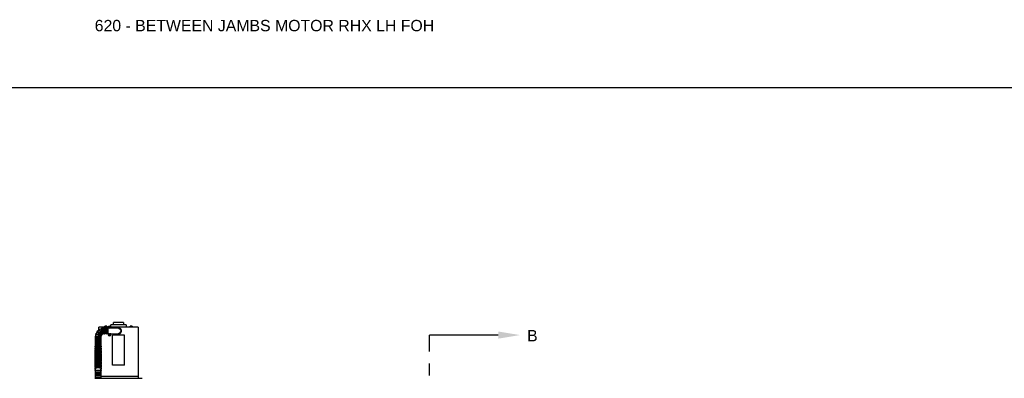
# Model space of a CAD drawing. Header units: inches. Extents: x 169.6 to 213.7, y 195.1 to 266.5.
# Tile 11 of 53: x 176.2 to 184.3, y 205.4 to 208.4. Entities that reach past the tile are written whole.
import ezdxf
from ezdxf import colors
from ezdxf.entities.mleader import LeaderData, LeaderLine
from ezdxf.math import Vec2, Vec3

# ---------------------------------------------------------------- set-up
doc = ezdxf.new("R2010")
doc.units = ezdxf.units.IN
doc.header["$LTSCALE"] = 0.25
doc.header["$MEASUREMENT"] = 0
doc.linetypes.add('CENTER', pattern=[2, 1.25, -0.25, 0.25, -0.25])
for name, color, linetype in [('ANNOTATIONS', 1, 'Continuous'), ('RHX LH F.O.H.', 7, 'Continuous'), ('SECTION CUTS', 6, 'CENTER')]:
    doc.layers.add(name, color=color, linetype=linetype)
doc.styles.add('ARIAL', font='arial.ttf', dxfattribs={"height": 0.09375})
doc.styles.get("Standard").update_dxf_attribs({"font": 'romans.shx'})

msp = doc.modelspace()

# ---------------------------------------------------------------- linework, layer by layer
at = {"layer": 'defpoints'}
msp.add_lwpolyline([(189.05875, 195.07023), (169.58887, 195.07023), (169.58887, 207.80534), (189.05875, 207.80534)], close=True, dxfattribs=at)
at = {"layer": 'RHX LH F.O.H.', "linetype": 'Continuous'}
for p, q in [((176.88154, 205.82346), (176.8063, 205.82346)), ((176.84772, 205.81314), (176.84772, 205.81389)), ((176.87454, 205.82501), (176.85384, 205.82501)), ((176.85397, 205.81389), (176.85397, 205.77014)), ((176.8557, 205.82501), (176.8557, 205.83043)), ((176.856, 205.82501), (176.856, 205.83043)), ((176.87168, 205.83101), (176.85669, 205.83101)), ((176.86206, 205.82501), (176.86206, 205.83043)), ((176.86305, 205.83043), (176.86206, 205.83043)), ((176.86305, 205.83043), (176.86305, 205.82501)), ((176.86335, 205.77014), (176.86335, 205.81389)), ((176.86483, 205.83075), (176.86483, 205.82701)), ((176.86772, 205.82701), (176.86483, 205.82701)), ((176.86772, 205.82701), (176.86772, 205.83075)), ((176.8695, 205.82501), (176.8695, 205.83043)), ((176.87025, 205.83043), (176.8695, 205.83043)), ((176.8696, 205.81389), (176.8696, 205.77014)), ((176.87025, 205.83043), (176.87025, 205.82501)), ((176.87238, 205.82501), (176.87238, 205.83043)), ((176.87268, 205.82501), (176.87268, 205.83043)), ((176.88064, 205.77014), (176.88064, 205.81389)), ((176.8813, 205.82146), (176.8813, 205.82146)), ((176.8813, 205.76331), (176.8813, 205.82111)), ((176.88814, 205.8147), (176.8813, 205.8147)), ((176.88847, 205.8216), (176.89249, 205.82155)), ((176.88866, 205.81971), (176.89259, 205.82053)), ((176.89167, 205.82548), (176.89249, 205.82155)), ((176.89194, 205.822), (176.89249, 205.82155)), ((176.89259, 205.82053), (176.89213, 205.81998)), ((176.89351, 205.82165), (176.89249, 205.82155)), ((176.89259, 205.82053), (176.89249, 205.82155)), ((176.89253, 205.81651), (176.89259, 205.82053)), ((176.89259, 205.82053), (176.89361, 205.82063)), ((176.89356, 205.82566), (176.89351, 205.82165)), ((176.89744, 205.82247), (176.89351, 205.82165)), ((176.89351, 205.82165), (176.89396, 205.8222)), ((176.89351, 205.82165), (176.89361, 205.82063)), ((176.89762, 205.82057), (176.89361, 205.82063)), ((176.89416, 205.82017), (176.89361, 205.82063)), ((176.89443, 205.8167), (176.89361, 205.82063)), ((176.9048, 205.8147), (176.89795, 205.8147)), ((177.03205, 205.84246), (176.90405, 205.84246)), ((177.1298, 205.82346), (176.90455, 205.82346)), ((176.9048, 205.8147), (176.9048, 205.82111)), ((176.9048, 205.82096), (176.9213, 205.81953)), ((176.9213, 205.81703), (176.9048, 205.81846)), ((176.94317, 205.81513), (176.9048, 205.81513)), ((176.9213, 205.81703), (176.9213, 205.81953)), ((176.9213, 205.81953), (176.96805, 205.81546)), ((176.96805, 205.81296), (176.9213, 205.81703)), ((177.0104, 205.86246), (176.9257, 205.86246)), ((177.08225, 205.82501), (177.06155, 205.82501)), ((177.06454, 205.83043), (177.06409, 205.83043)), ((177.06409, 205.82501), (177.06409, 205.83043)), ((177.06454, 205.83043), (177.06454, 205.82501)), ((177.07925, 205.83101), (177.06455, 205.83101)), ((177.0719, 205.82501), (177.0719, 205.83043)), ((177.07926, 205.82501), (177.07926, 205.83043)), ((177.07971, 205.83043), (177.07926, 205.83043)), ((177.07971, 205.83075), (177.07971, 205.82701)), ((177.07971, 205.83043), (177.07971, 205.82501)), ((177.07972, 205.82701), (177.07971, 205.82701)), ((177.07972, 205.82701), (177.07972, 205.83075)), ((177.07972, 205.82501), (177.07972, 205.83043)), ((176.82126, 205.73139), (176.77751, 205.73139)), ((176.77751, 205.72514), (176.82126, 205.72514)), ((176.79079, 205.78376), (176.79085, 205.78372)), ((176.8813, 205.76972), (176.88818, 205.76972)), ((176.8813, 205.76296), (176.8813, 205.76296)), ((176.88845, 205.76357), (176.89242, 205.76295)), ((176.88895, 205.76541), (176.89269, 205.76394)), ((176.89095, 205.75921), (176.89242, 205.76295)), ((176.89242, 205.76295), (176.8918, 205.7626)), ((176.89233, 205.76456), (176.89269, 205.76394)), ((176.89242, 205.76295), (176.89269, 205.76394)), ((176.89242, 205.76295), (176.89341, 205.76268)), ((176.89331, 205.76791), (176.89269, 205.76394)), ((176.89368, 205.76367), (176.89269, 205.76394)), ((176.89279, 205.75872), (176.89341, 205.76268)), ((176.89368, 205.76367), (176.89341, 205.76268)), ((176.89376, 205.76206), (176.89341, 205.76268)), ((176.89715, 205.76122), (176.89341, 205.76268)), ((176.89514, 205.76741), (176.89368, 205.76367)), ((176.89368, 205.76367), (176.8943, 205.76403)), ((176.89764, 205.76305), (176.89368, 205.76367)), ((176.89792, 205.76972), (176.9048, 205.76972)), ((176.9048, 205.76972), (176.9048, 205.76331)), ((176.9048, 205.7693), (176.94317, 205.7693)), ((176.9048, 205.76596), (176.9213, 205.7674)), ((176.9213, 205.7649), (176.9048, 205.76346)), ((176.91805, 205.51034), (176.91805, 205.75784)), ((177.01805, 205.75784), (176.91805, 205.75784)), ((176.9213, 205.7674), (176.96805, 205.77146)), ((176.96805, 205.76896), (176.9213, 205.7649)), ((176.9213, 205.7649), (176.9213, 205.7674)), ((177.01805, 205.51034), (177.01805, 205.75784)), ((176.82126, 205.71576), (176.77751, 205.71576)), ((176.77751, 205.70951), (176.82126, 205.70951)), ((176.82126, 205.70014), (176.77751, 205.70014)), ((176.77751, 205.69389), (176.82126, 205.69389)), ((176.82126, 205.68189), (176.77751, 205.68189)), ((176.77751, 205.67564), (176.82126, 205.67564)), ((176.77751, 205.653), (176.77751, 205.66001)), ((176.77751, 205.64166), (176.77751, 205.64487)), ((176.82126, 205.66002), (176.82126, 205.65302)), ((176.82126, 205.64484), (176.82126, 205.64164)), ((176.77751, 205.47134), (176.77751, 205.47931)), ((176.82126, 205.47933), (176.82126, 205.47133)), ((177.01805, 205.51034), (176.91805, 205.51034)), ((176.77126, 205.40054), (177.16501, 205.40054)), ((176.77751, 205.45981), (176.77751, 205.46423)), ((176.77751, 205.45486), (176.82126, 205.45486)), ((176.82126, 205.44861), (176.77751, 205.44861)), ((176.77751, 205.43924), (176.82126, 205.43924)), ((176.82126, 205.43299), (176.77751, 205.43299)), ((176.77751, 205.42361), (176.82126, 205.42361)), ((176.82126, 205.41736), (176.77751, 205.41736)), ((176.77751, 205.40799), (176.82126, 205.40799)), ((176.82126, 205.40174), (176.77751, 205.40174)), ((176.82126, 205.4642), (176.82126, 205.45981)), ((176.82383, 205.41871), (177.1298, 205.41871))]:
    msp.add_line(p, q, dxfattribs=at)
at = {"layer": 'RHX LH F.O.H.', "linetype": 'Continuous', "flags": 128}
for points in [[(176.78146, 205.76348), (176.7813, 205.76354), (176.78117, 205.76359), (176.78106, 205.76363), (176.78096, 205.76366), (176.78089, 205.76369), (176.78084, 205.76371), (176.78081, 205.76372), (176.7808, 205.76372)], [(176.96068, 205.76832), (176.96382, 205.76757), (176.96805, 205.76721)], [(176.77751, 205.63147), (176.77753, 205.63204), (176.77806, 205.63434), (176.77927, 205.63654), (176.78113, 205.63857), (176.78357, 205.64038), (176.78653, 205.6419), (176.78989, 205.64309), (176.79357, 205.6439), (176.79742, 205.64431), (176.80135, 205.64431), (176.8052, 205.6439), (176.80888, 205.64309), (176.81224, 205.6419), (176.8152, 205.64038), (176.81764, 205.63857), (176.8195, 205.63654), (176.82071, 205.63434), (176.82124, 205.63204), (176.82126, 205.63147)], [(176.77751, 205.61885), (176.77753, 205.61942), (176.77806, 205.62172), (176.77927, 205.62391), (176.78113, 205.62595), (176.78357, 205.62776), (176.78653, 205.62928), (176.78989, 205.63047), (176.79357, 205.63128), (176.79742, 205.63169), (176.80135, 205.63169), (176.8052, 205.63128), (176.80888, 205.63047), (176.81224, 205.62928), (176.8152, 205.62776), (176.81764, 205.62595), (176.8195, 205.62391), (176.82071, 205.62172), (176.82124, 205.61942), (176.82126, 205.61885)], [(176.77751, 205.60623), (176.77753, 205.6068), (176.77806, 205.6091), (176.77927, 205.61129), (176.78113, 205.61333), (176.78357, 205.61514), (176.78653, 205.61666), (176.78989, 205.61785), (176.79357, 205.61866), (176.79742, 205.61907), (176.80135, 205.61907), (176.8052, 205.61866), (176.80888, 205.61785), (176.81224, 205.61666), (176.8152, 205.61514), (176.81764, 205.61333), (176.8195, 205.61129), (176.82071, 205.6091), (176.82124, 205.6068), (176.82126, 205.60623)], [(176.77751, 205.5936), (176.77753, 205.59418), (176.77806, 205.59647), (176.77927, 205.59867), (176.78113, 205.60071), (176.78357, 205.60252), (176.78653, 205.60404), (176.78989, 205.60522), (176.79357, 205.60604), (176.79742, 205.60645), (176.80135, 205.60645), (176.8052, 205.60604), (176.80888, 205.60522), (176.81224, 205.60404), (176.8152, 205.60252), (176.81764, 205.60071), (176.8195, 205.59867), (176.82071, 205.59647), (176.82124, 205.59418), (176.82126, 205.5936)], [(176.77751, 205.58098), (176.77753, 205.58156), (176.77806, 205.58385), (176.77927, 205.58605), (176.78113, 205.58809), (176.78357, 205.5899), (176.78653, 205.59142), (176.78989, 205.5926), (176.79357, 205.59342), (176.79742, 205.59383), (176.80135, 205.59383), (176.8052, 205.59342), (176.80888, 205.5926), (176.81224, 205.59142), (176.8152, 205.5899), (176.81764, 205.58809), (176.8195, 205.58605), (176.82071, 205.58385), (176.82124, 205.58156), (176.82126, 205.58098)], [(176.77751, 205.56836), (176.77753, 205.56894), (176.77806, 205.57123), (176.77927, 205.57343), (176.78113, 205.57547), (176.78357, 205.57728), (176.78653, 205.5788), (176.78989, 205.57998), (176.79357, 205.5808), (176.79742, 205.58121), (176.80135, 205.58121), (176.8052, 205.5808), (176.80888, 205.57998), (176.81224, 205.5788), (176.8152, 205.57728), (176.81764, 205.57547), (176.8195, 205.57343), (176.82071, 205.57123), (176.82124, 205.56894), (176.82126, 205.56836)], [(176.77751, 205.55574), (176.77753, 205.55632), (176.77806, 205.55861), (176.77927, 205.56081), (176.78113, 205.56285), (176.78357, 205.56466), (176.78653, 205.56618), (176.78989, 205.56736), (176.79357, 205.56818), (176.79742, 205.56859), (176.80135, 205.56859), (176.8052, 205.56818), (176.80888, 205.56736), (176.81224, 205.56618), (176.8152, 205.56466), (176.81764, 205.56285), (176.8195, 205.56081), (176.82071, 205.55861), (176.82124, 205.55632), (176.82126, 205.55574)], [(176.77751, 205.54312), (176.77753, 205.5437), (176.77806, 205.54599), (176.77927, 205.54819), (176.78113, 205.55023), (176.78357, 205.55204), (176.78653, 205.55356), (176.78989, 205.55474), (176.79357, 205.55555), (176.79742, 205.55597), (176.80135, 205.55597), (176.8052, 205.55555), (176.80888, 205.55474), (176.81224, 205.55356), (176.8152, 205.55204), (176.81764, 205.55023), (176.8195, 205.54819), (176.82071, 205.54599), (176.82124, 205.5437), (176.82126, 205.54312)], [(176.77751, 205.4757), (176.77605, 205.47731), (176.77497, 205.47923), (176.77444, 205.48124), (176.77449, 205.48344), (176.77514, 205.48549), (176.77631, 205.48736), (176.77801, 205.4891), (176.78028, 205.49072), (176.78309, 205.49213), (176.78632, 205.49329), (176.78984, 205.49416), (176.79357, 205.49474), (176.79743, 205.49504), (176.80133, 205.49504), (176.80518, 205.49475), (176.8089, 205.49417), (176.81239, 205.49331), (176.8156, 205.49217), (176.81845, 205.49074), (176.82088, 205.48901), (176.82258, 205.48721), (176.82372, 205.48529), (176.8243, 205.48329), (176.82439, 205.48217)], [(176.77751, 205.5305), (176.77753, 205.53108), (176.77806, 205.53337), (176.77927, 205.53557), (176.78113, 205.53761), (176.78357, 205.53941), (176.78653, 205.54094), (176.78989, 205.54212), (176.79357, 205.54293), (176.79742, 205.54335), (176.80135, 205.54335), (176.8052, 205.54293), (176.80888, 205.54212), (176.81224, 205.54094), (176.8152, 205.53941), (176.81764, 205.53761), (176.8195, 205.53557), (176.82071, 205.53337), (176.82124, 205.53108), (176.82126, 205.5305)], [(176.77751, 205.51788), (176.77753, 205.51846), (176.77806, 205.52075), (176.77927, 205.52295), (176.78113, 205.52499), (176.78357, 205.52679), (176.78653, 205.52832), (176.78989, 205.5295), (176.79357, 205.53031), (176.79742, 205.53073), (176.80135, 205.53073), (176.8052, 205.53031), (176.80888, 205.5295), (176.81224, 205.52832), (176.8152, 205.52679), (176.81764, 205.52499), (176.8195, 205.52295), (176.82071, 205.52075), (176.82124, 205.51846), (176.82126, 205.51788)], [(176.77751, 205.50526), (176.77753, 205.50584), (176.77806, 205.50813), (176.77927, 205.51033), (176.78113, 205.51237), (176.78357, 205.51417), (176.78653, 205.51569), (176.78989, 205.51688), (176.79357, 205.51769), (176.79742, 205.51811), (176.80135, 205.51811), (176.8052, 205.51769), (176.80888, 205.51688), (176.81224, 205.51569), (176.8152, 205.51417), (176.81764, 205.51237), (176.8195, 205.51033), (176.82071, 205.50813), (176.82124, 205.50584), (176.82126, 205.50526)], [(176.77751, 205.49264), (176.77753, 205.49322), (176.77806, 205.49551), (176.77927, 205.49771), (176.78113, 205.49975), (176.78357, 205.50155), (176.78653, 205.50307), (176.78989, 205.50426), (176.79357, 205.50507), (176.79742, 205.50549), (176.80135, 205.50549), (176.8052, 205.50507), (176.80888, 205.50426), (176.81224, 205.50307), (176.8152, 205.50155), (176.81764, 205.49975), (176.8195, 205.49771), (176.82071, 205.49551), (176.82124, 205.49322), (176.82126, 205.49264)]]:
    msp.add_lwpolyline(points, dxfattribs=at)
at = {"layer": 'RHX LH F.O.H.', "linetype": 'Continuous'}
for centre, radius, start, end in [((176.84939, 205.74201), 0.07187, 126.648653, 139.544972), ((176.80905, 205.8015), 0.00313, 34.136615, 214.136615), ((176.84939, 205.74201), 0.07187, 108.729311, 121.641251), ((176.82929, 205.81102), 0.00313, 16.231684, 196.231684), ((176.84939, 205.74201), 0.07187, 91.348054, 103.738073), ((176.85085, 205.81389), 0.00312, 0, 180), ((176.86647, 205.81389), 0.00312, 0, 180), ((176.89305, 205.82111), 0.01175, 0, 180), ((176.89305, 205.82109), 0.00805, 296.967517, 243.032464), ((176.90616, 205.6843), 0.13844, 95.898116, 97.341322), ((176.90827, 205.82256), 0.01982, 182.773736, 188.274764), ((176.87973, 205.95752), 0.1381, 273.704618, 275.151346), ((176.89452, 205.80589), 0.01979, 92.769432, 98.279068), ((177.02979, 205.83443), 0.13841, 183.706226, 185.149739), ((177.02972, 205.83419), 0.13832, 185.898339, 187.342803), ((176.89158, 205.83628), 0.01979, 272.76949, 278.279053), ((176.75632, 205.80798), 0.13837, 5.898514, 7.342389), ((176.90636, 205.68465), 0.1381, 93.704618, 95.151346), ((176.87993, 205.95787), 0.13843, 275.898093, 277.341346), ((176.75631, 205.80775), 0.13841, 3.706226, 5.149739), ((176.87782, 205.81961), 0.01982, 2.773346, 8.275154), ((176.96805, 205.79221), 0.025, 270, 107.134049), ((176.96805, 205.79221), 0.02325, 270, 90), ((176.96805, 205.79221), 0.02075, 270, 90), ((176.77751, 205.72826), 0.00313, 90, 270), ((176.77756, 205.74471), 0.00313, 87.851408, 267.851408), ((176.84939, 205.74201), 0.07188, 162.449206, 175.356112), ((176.78187, 205.76666), 0.00313, 69.946477, 249.946477), ((176.84939, 205.74201), 0.07188, 144.533168, 157.434773), ((176.79272, 205.78622), 0.00313, 52.041546, 232.041546), ((176.82128, 205.74307), 0.00313, 269.637465, 84.66667), ((176.82126, 205.72826), 0.00313, 270, 90), ((176.84939, 205.74201), 0.02812, 166.297337, 171.537732), ((176.82297, 205.75166), 0.00313, 253.131216, 66.761739), ((176.84939, 205.74201), 0.02812, 148.384689, 153.610358), ((176.82721, 205.75931), 0.00313, 235.226285, 48.856807), ((176.84939, 205.74201), 0.02812, 130.457631, 135.696076), ((176.8336, 205.76529), 0.00313, 214.136615, 30.951876), ((176.84939, 205.74201), 0.02812, 112.579253, 117.828694), ((176.84152, 205.76902), 0.00313, 199.416422, 13.046945), ((176.84939, 205.74201), 0.02812, 93.376525, 99.932908), ((176.85085, 205.77014), 0.00313, 180, 0), ((176.86647, 205.77014), 0.00312, 180, 0), ((176.89305, 205.76331), 0.01175, 180, 0), ((176.89305, 205.76331), 0.00805, 116.57246, 63.42754), ((176.90782, 205.75931), 0.01983, 162.090138, 167.589789), ((176.92879, 205.89568), 0.13813, 253.020339, 254.466809), ((176.85698, 205.63063), 0.13852, 75.214703, 76.657109), ((177.02567, 205.72726), 0.13846, 165.214769, 166.657803), ((176.89705, 205.77809), 0.01984, 252.091399, 257.588839), ((177.0256, 205.72752), 0.13832, 163.021449, 164.46593), ((176.76048, 205.79911), 0.13833, 343.021413, 344.465735), ((176.88904, 205.74854), 0.01984, 72.091399, 77.588839), ((176.92911, 205.89599), 0.13851, 255.214655, 256.657099), ((176.76046, 205.79935), 0.13842, 345.214564, 346.658008), ((176.85731, 205.63097), 0.1381, 73.020218, 74.46693), ((176.87828, 205.76731), 0.01983, 342.089762, 347.590165), ((176.77751, 205.71264), 0.00313, 90, 270), ((176.77751, 205.69701), 0.00313, 90, 270), ((176.77751, 205.67877), 0.00313, 90, 270), ((176.82126, 205.71264), 0.00313, 270, 90), ((176.82126, 205.69701), 0.00313, 270, 90), ((176.82126, 205.67877), 0.00313, 270, 90), ((176.77751, 205.45174), 0.00313, 90, 270), ((176.77751, 205.43611), 0.00313, 90, 270), ((176.77751, 205.42049), 0.00313, 90, 270), ((176.77751, 205.40486), 0.00313, 90, 270), ((176.82126, 205.45174), 0.00313, 270, 90), ((176.82126, 205.43611), 0.00313, 270, 90), ((176.82126, 205.42049), 0.00313, 270, 90), ((176.82126, 205.40486), 0.00313, 270, 90)]:
    msp.add_arc(centre, radius, start, end, dxfattribs=at)
for points in [[(176.8063, 205.80298), (176.8063, 205.82346)], [(176.8063, 205.79954), (176.8063, 205.80003)], [(176.85384, 205.82346), (176.85384, 205.82501)], [(176.85397, 205.81389), (176.86335, 205.81389)], [(176.85593, 205.83054), (176.8557, 205.83043)], [(176.85801, 205.83101), (176.856, 205.83043)], [(176.8696, 205.81389), (176.88064, 205.81389)], [(176.87096, 205.83101), (176.87025, 205.83043)], [(176.87245, 205.83054), (176.87268, 205.83043)], [(176.87454, 205.82501), (176.87454, 205.82346)], [(176.90405, 205.82524), (176.90405, 205.84246)], [(176.9257, 205.84246), (176.9257, 205.86246)], [(177.0104, 205.86246), (177.0104, 205.84246)], [(177.03205, 205.84246), (177.03205, 205.82346)], [(177.06155, 205.82346), (177.06155, 205.82501)], [(177.06697, 205.83101), (177.06454, 205.83043)], [(177.07433, 205.83101), (177.0719, 205.83043)], [(177.08225, 205.82501), (177.08225, 205.82346)], [(177.1298, 205.82346), (177.1298, 205.76721)], [(176.77751, 205.73139), (176.77751, 205.74158)], [(176.77751, 205.71576), (176.77751, 205.72514)], [(176.82126, 205.73995), (176.82126, 205.73139)], [(176.82126, 205.72514), (176.82126, 205.71576)], [(176.86335, 205.77014), (176.85397, 205.77014)], [(176.88064, 205.77014), (176.8696, 205.77014)], [(177.1298, 205.76721), (177.1298, 205.41871)], [(176.77751, 205.70014), (176.77751, 205.70951)], [(176.77751, 205.68189), (176.77751, 205.69389)], [(176.77751, 205.66627), (176.77751, 205.67564)], [(176.82126, 205.70951), (176.82126, 205.70014)], [(176.82126, 205.69389), (176.82126, 205.68189)], [(176.82126, 205.67564), (176.82126, 205.66627)], [(176.77751, 205.62916), (176.77751, 205.63147)], [(176.77751, 205.61654), (176.77751, 205.61885)], [(176.77751, 205.60392), (176.77751, 205.60623)], [(176.77751, 205.5913), (176.77751, 205.5936)], [(176.77751, 205.57868), (176.77751, 205.58098)], [(176.77751, 205.56606), (176.77751, 205.56836)], [(176.77751, 205.55344), (176.77751, 205.55574)], [(176.82126, 205.63147), (176.82126, 205.62915)], [(176.82126, 205.61885), (176.82126, 205.61653)], [(176.82126, 205.60623), (176.82126, 205.60391)], [(176.82126, 205.5936), (176.82126, 205.59129)], [(176.82126, 205.58098), (176.82126, 205.57867)], [(176.82126, 205.56836), (176.82126, 205.56605)], [(176.82126, 205.55574), (176.82126, 205.55343)], [(176.77751, 205.54082), (176.77751, 205.54312)], [(176.77751, 205.5282), (176.77751, 205.5305)], [(176.77751, 205.51557), (176.77751, 205.51788)], [(176.77751, 205.50295), (176.77751, 205.50526)], [(176.77751, 205.48928), (176.77751, 205.49264)], [(176.82126, 205.54312), (176.82126, 205.54081)], [(176.82126, 205.5305), (176.82126, 205.52819)], [(176.82126, 205.51788), (176.82126, 205.51557)], [(176.82126, 205.50526), (176.82126, 205.50295)], [(176.82126, 205.49264), (176.82126, 205.48928)], [(176.77751, 205.45486), (176.77751, 205.45981)], [(176.77751, 205.43924), (176.77751, 205.44861)], [(176.77751, 205.42361), (176.77751, 205.43299)], [(176.77751, 205.40799), (176.77751, 205.41736)], [(176.77751, 205.40054), (176.77751, 205.40174)], [(176.82126, 205.45981), (176.82126, 205.45486)], [(176.82126, 205.44861), (176.82126, 205.43924)], [(176.82126, 205.43299), (176.82126, 205.42361)], [(176.82126, 205.41736), (176.82126, 205.40799)], [(176.82126, 205.40174), (176.82126, 205.40054)], [(177.1298, 205.41871), (177.1298, 205.40054)]]:
    msp.add_open_spline(points, degree=1, dxfattribs=at)
for points, knots in [([(176.83106, 205.76349), (176.83097, 205.76361), (176.83079, 205.76388), (176.82884, 205.76675), (176.82583, 205.77118), (176.82199, 205.77685), (176.81779, 205.78305), (176.8137, 205.78907), (176.81018, 205.79427), (176.80772, 205.79791), (176.80649, 205.79971), (176.80663, 205.79951), (176.80667, 205.79945)], [0, 0, 0, 0, 0.09629531, 0.20302078, 0.3102366, 0.41795253, 0.52582547, 0.63359784, 0.7411861, 0.84860387, 0.95589862, 1, 1, 1, 1]), ([(176.81173, 205.80312), (176.81171, 205.80315), (176.81153, 205.80342), (176.81237, 205.80217), (176.81443, 205.79913), (176.81769, 205.79433), (176.82162, 205.78853), (176.82584, 205.78232), (176.82983, 205.77642), (176.83321, 205.77144), (176.83542, 205.76818), (176.83641, 205.76671), (176.8362, 205.76701), (176.83617, 205.76707)], [0, 0, 0, 0, 0.0108019, 0.1179691, 0.2251415, 0.3323669, 0.4396956, 0.5471781, 0.6548467, 0.7626652, 0.8704467, 0.9778389, 1, 1, 1, 1]), ([(176.83857, 205.76801), (176.83857, 205.768), (176.83869, 205.76761), (176.83827, 205.76902), (176.83731, 205.77233), (176.83572, 205.77779), (176.83377, 205.78446), (176.83167, 205.79168), (176.82966, 205.79858), (176.82796, 205.80444), (176.82681, 205.80838), (176.82627, 205.81023), (176.82636, 205.80991), (176.82638, 205.80984)], [0, 0, 0, 0, 0.0034151, 0.110117, 0.21682, 0.3240492, 0.4317436, 0.5395534, 0.6472442, 0.7547481, 0.8620876, 0.9693097, 1, 1, 1, 1]), ([(176.83233, 205.81178), (176.83232, 205.81179), (176.83223, 205.81212), (176.83263, 205.81074), (176.83363, 205.80732), (176.83523, 205.80181), (176.83718, 205.79512), (176.83928, 205.78792), (176.84128, 205.78104), (176.84297, 205.77521), (176.8441, 205.77133), (176.84462, 205.76954), (176.84452, 205.76988), (176.8445, 205.76994)], [0, 0, 0, 0, 0.0061234, 0.1132956, 0.2204721, 0.3276974, 0.4350244, 0.5425036, 0.6501687, 0.7579871, 0.8657806, 0.9732018, 1, 1, 1, 1]), ([(176.84772, 205.7701), (176.84772, 205.7701), (176.84772, 205.76969), (176.84772, 205.77114), (176.84772, 205.77455), (176.84772, 205.78022), (176.84772, 205.78714), (176.84772, 205.79463), (176.84772, 205.80181), (176.84772, 205.80792), (176.84772, 205.81206), (176.84772, 205.814), (176.84772, 205.81368), (176.84772, 205.81361)], [0, 0, 0, 0, 0.0013135, 0.108513, 0.2157089, 0.3230558, 0.4305374, 0.5380522, 0.6455319, 0.7529598, 0.8603404, 0.967688, 1, 1, 1, 1]), ([(176.856, 205.83043), (176.85604, 205.83048), (176.85627, 205.83074), (176.85651, 205.83089), (176.8567, 205.83101)], [0, 0, 0, 0, 0.18327483, 1, 1, 1, 1]), ([(176.86206, 205.83043), (176.86202, 205.83045), (176.86136, 205.83072), (176.86069, 205.83087), (176.86005, 205.83101)], [0, 0, 0, 0, 0.0645801, 1, 1, 1, 1]), ([(176.86483, 205.83075), (176.86436, 205.83068), (176.86377, 205.8306), (176.86318, 205.83046), (176.86305, 205.83043)], [0, 0, 0, 0, 0.78261843, 1, 1, 1, 1]), ([(176.86471, 205.83101), (176.86473, 205.83097), (176.86477, 205.83089), (176.86481, 205.8308), (176.86483, 205.83075)], [0, 0, 0, 0, 0.4346922, 1, 1, 1, 1]), ([(176.86772, 205.83075), (176.8677, 205.8308), (176.86766, 205.83089), (176.86762, 205.83097), (176.8676, 205.83101)], [0, 0, 0, 0, 0.5653078, 1, 1, 1, 1]), ([(176.8695, 205.83043), (176.86894, 205.83055), (176.86834, 205.83068), (176.86775, 205.83075), (176.86772, 205.83075)], [0, 0, 0, 0, 0.96126467, 1, 1, 1, 1]), ([(176.87238, 205.83043), (176.87234, 205.83048), (176.87211, 205.83074), (176.87187, 205.83089), (176.87168, 205.83101)], [0, 0, 0, 0, 0.1832747, 1, 1, 1, 1]), ([(176.87268, 205.83043), (176.87259, 205.83049), (176.87241, 205.83058), (176.87222, 205.83064), (176.87213, 205.83067)], [0, 0, 0, 0, 0.5071685, 1, 1, 1, 1]), ([(176.97076, 205.81265), (176.97127, 205.8125), (176.97333, 205.81192), (176.97646, 205.81038), (176.98, 205.80802), (176.98291, 205.80527), (176.98527, 205.80202), (176.98727, 205.7977), (176.98822, 205.7921), (176.98707, 205.78565), (176.98375, 205.77979), (176.9792, 205.77568), (176.97504, 205.77326), (176.97266, 205.77244), (176.97181, 205.77215)], [0, 0, 0, 0, 0.0284245, 0.1145036, 0.1855469, 0.2565213, 0.3280863, 0.3995972, 0.510368, 0.6272677, 0.7439783, 0.8650575, 0.9519617, 1, 1, 1, 1]), ([(177.06409, 205.83075), (177.06418, 205.8308), (177.06433, 205.83089), (177.06449, 205.83097), (177.06455, 205.83101)], [0, 0, 0, 0, 0.5652945, 1, 1, 1, 1]), ([(177.06409, 205.83043), (177.06409, 205.83055), (177.06409, 205.83068), (177.06409, 205.83075), (177.06409, 205.83075)], [0, 0, 0, 0, 0.9612573, 1, 1, 1, 1]), ([(177.0719, 205.83043), (177.07175, 205.83048), (177.07095, 205.83074), (177.07013, 205.83089), (177.06946, 205.83101)], [0, 0, 0, 0, 0.1832784, 1, 1, 1, 1]), ([(177.07926, 205.83043), (177.07921, 205.83045), (177.07841, 205.83072), (177.07759, 205.83087), (177.07682, 205.83101)], [0, 0, 0, 0, 0.0645719, 1, 1, 1, 1]), ([(177.07925, 205.83101), (177.07932, 205.83097), (177.07947, 205.83089), (177.07963, 205.8308), (177.07971, 205.83075)], [0, 0, 0, 0, 0.434692, 1, 1, 1, 1]), ([(177.07971, 205.83075), (177.07971, 205.83075), (177.07971, 205.83068), (177.07971, 205.83055), (177.07971, 205.83043)], [0, 0, 0, 0, 0.0387427, 1, 1, 1, 1]), ([(177.07972, 205.83043), (177.07972, 205.83046), (177.07972, 205.8306), (177.07972, 205.83068), (177.07972, 205.83075)], [0, 0, 0, 0, 0.21739037, 1, 1, 1, 1]), ([(176.77766, 205.74158), (176.77761, 205.74158), (176.77722, 205.74159), (176.77887, 205.74153), (176.78261, 205.74139), (176.78848, 205.74117), (176.79552, 205.74091), (176.80301, 205.74062), (176.81008, 205.74036), (176.816, 205.74014), (176.81982, 205.74), (176.82152, 205.73993), (176.82114, 205.73995), (176.82108, 205.73995)], [0, 0, 0, 0, 0.01497, 0.1222661, 0.2295663, 0.3369183, 0.444343, 0.5518317, 0.6593467, 0.7668392, 0.8742697, 0.9816268, 1, 1, 1, 1]), ([(176.77786, 205.74782), (176.77782, 205.74782), (176.7775, 205.74784), (176.77903, 205.74778), (176.78276, 205.74764), (176.78858, 205.74742), (176.7956, 205.74716), (176.80311, 205.74688), (176.81021, 205.74661), (176.81619, 205.74638), (176.82008, 205.74624), (176.82182, 205.74617), (176.82144, 205.74618), (176.82138, 205.74619)], [0, 0, 0, 0, 0.0128897, 0.1200539, 0.2272246, 0.3344491, 0.4417781, 0.5492619, 0.6569314, 0.7647502, 0.8725243, 0.9799042, 1, 1, 1, 1]), ([(176.82203, 205.74868), (176.82204, 205.74867), (176.82243, 205.74853), (176.82106, 205.74903), (176.81784, 205.7502), (176.81251, 205.75215), (176.80599, 205.75452), (176.79893, 205.7571), (176.79217, 205.75957), (176.78642, 205.76167), (176.78255, 205.76308), (176.78073, 205.76375), (176.78103, 205.76364), (176.7811, 205.76361)], [0, 0, 0, 0, 0.0024964, 0.1091999, 0.2158966, 0.3231185, 0.4308086, 0.5386169, 0.6463071, 0.7538105, 0.8611487, 0.9683697, 1, 1, 1, 1]), ([(176.7832, 205.7695), (176.78314, 205.76952), (176.78279, 205.76965), (176.78446, 205.76904), (176.78814, 205.7677), (176.79375, 205.76565), (176.80042, 205.76321), (176.80748, 205.76064), (176.81408, 205.75823), (176.81957, 205.75622), (176.82302, 205.75496), (176.82451, 205.75441), (176.82413, 205.75455), (176.8241, 205.75457)], [0, 0, 0, 0, 0.022536, 0.1296954, 0.2368629, 0.344089, 0.4514247, 0.558919, 0.6665998, 0.7744192, 0.8821689, 0.989491, 1, 1, 1, 1]), ([(176.82539, 205.75678), (176.8254, 205.75676), (176.82573, 205.75651), (176.82455, 205.75743), (176.82181, 205.75956), (176.81732, 205.76307), (176.81183, 205.76734), (176.8059, 205.77197), (176.80024, 205.77639), (176.79544, 205.78013), (176.79222, 205.78265), (176.79072, 205.78381), (176.79099, 205.78361), (176.79104, 205.78356)], [0, 0, 0, 0, 0.00444263, 0.11114363, 0.21785172, 0.32508912, 0.43278858, 0.54060042, 0.64829135, 0.75579639, 0.86313651, 0.97036082, 1, 1, 1, 1]), ([(176.79487, 205.7885), (176.79482, 205.78855), (176.79454, 205.78876), (176.79599, 205.78763), (176.79913, 205.78518), (176.80388, 205.78147), (176.8095, 205.77709), (176.81542, 205.77247), (176.82094, 205.76816), (176.82551, 205.7646), (176.82834, 205.76239), (176.82955, 205.76144), (176.82923, 205.7617), (176.82921, 205.76171)], [0, 0, 0, 0, 0.0260526, 0.1332047, 0.2403674, 0.3475897, 0.4549239, 0.5624178, 0.670098, 0.777914, 0.8856481, 0.9929453, 1, 1, 1, 1]), ([(176.77751, 205.64256), (176.77712, 205.64284), (176.7762, 205.64349), (176.77518, 205.64481), (176.77445, 205.64647), (176.77431, 205.64828), (176.77476, 205.65002), (176.77572, 205.65154), (176.7771, 205.65288), (176.779, 205.65412), (176.78149, 205.65524), (176.78451, 205.65618), (176.78787, 205.65692), (176.79147, 205.65746), (176.79524, 205.65778), (176.7991, 205.6579), (176.80295, 205.65781), (176.80672, 205.65752), (176.81032, 205.65703), (176.81366, 205.65634), (176.81668, 205.65545), (176.81935, 205.65434), (176.82146, 205.65306), (176.82301, 205.65161), (176.824, 205.65003), (176.82436, 205.6487), (176.82438, 205.64796), (176.82439, 205.6478)], [0, 0, 0, 0, 0.0275027, 0.064625, 0.0980942, 0.1305412, 0.164444, 0.1980784, 0.2348918, 0.277802, 0.3259569, 0.374037, 0.4208585, 0.4668655, 0.5124181, 0.5577439, 0.6030012, 0.6483061, 0.6937742, 0.7395825, 0.7859969, 0.8334614, 0.8826989, 0.9233842, 0.958366, 0.9910473, 1, 1, 1, 1]), ([(176.77751, 205.66), (176.77748, 205.66), (176.77735, 205.66001), (176.77722, 205.66002), (176.77695, 205.66006), (176.77659, 205.66014), (176.77604, 205.66036), (176.77538, 205.6608), (176.77475, 205.66156), (176.77437, 205.66258), (176.77437, 205.66369), (176.77472, 205.66466), (176.77525, 205.66535), (176.77581, 205.6658), (176.77633, 205.66605), (176.77671, 205.66617), (176.77692, 205.66622), (176.77699, 205.66623), (176.77702, 205.66624)], [0, 0, 0, 0, 0.0329293, 0.1291352, 0.1801533, 0.2224361, 0.2731608, 0.348214, 0.4323005, 0.5284289, 0.6275441, 0.7185403, 0.7923497, 0.855002, 0.907332, 0.9474945, 0.9813076, 1, 1, 1, 1]), ([(176.77641, 205.62769), (176.77621, 205.62797), (176.77542, 205.62903), (176.77469, 205.6311), (176.77427, 205.63377), (176.77455, 205.63639), (176.77542, 205.63888), (176.77686, 205.6412), (176.77883, 205.64335), (176.78133, 205.64527), (176.7843, 205.64693), (176.78766, 205.64827), (176.79131, 205.64925), (176.79515, 205.64985), (176.79909, 205.65008), (176.80304, 205.64991), (176.80691, 205.64936), (176.8106, 205.64843), (176.81402, 205.64714), (176.81711, 205.64549), (176.81977, 205.64351), (176.82191, 205.64123), (176.82343, 205.63872), (176.82426, 205.63626), (176.82435, 205.63467), (176.82439, 205.63399)], [0, 0, 0, 0, 0.01598819, 0.0611537, 0.10458995, 0.14679409, 0.18865991, 0.23108224, 0.27479032, 0.31985625, 0.36581954, 0.41210953, 0.45834071, 0.50445333, 0.55048325, 0.59650471, 0.64259258, 0.68882269, 0.73528575, 0.78204982, 0.82909811, 0.8760771, 0.92226345, 0.9668976, 1, 1, 1, 1]), ([(176.77641, 205.61507), (176.77621, 205.61535), (176.77542, 205.61641), (176.77469, 205.61848), (176.77427, 205.62115), (176.77455, 205.62377), (176.77542, 205.62626), (176.77686, 205.62858), (176.77883, 205.63073), (176.78133, 205.63265), (176.7843, 205.63431), (176.78766, 205.63564), (176.79131, 205.63663), (176.79515, 205.63723), (176.79909, 205.63746), (176.80304, 205.63729), (176.80691, 205.63674), (176.8106, 205.63581), (176.81402, 205.63452), (176.81711, 205.63287), (176.81977, 205.63089), (176.82191, 205.62861), (176.82343, 205.6261), (176.82426, 205.62364), (176.82435, 205.62205), (176.82439, 205.62137)], [0, 0, 0, 0, 0.0159873, 0.0611533, 0.1045901, 0.1467937, 0.1886601, 0.2310824, 0.2747905, 0.3198565, 0.3658195, 0.4121097, 0.4583408, 0.5044531, 0.5504832, 0.5965047, 0.6425926, 0.6888227, 0.7352858, 0.7820506, 0.8290984, 0.876077, 0.9222634, 0.9668976, 1, 1, 1, 1]), ([(176.82101, 205.66628), (176.82082, 205.6663), (176.82038, 205.66635), (176.81684, 205.66641), (176.81134, 205.66647), (176.80442, 205.6665), (176.79694, 205.6665), (176.78976, 205.66648), (176.7836, 205.66644), (176.77945, 205.66637), (176.77747, 205.66632), (176.77768, 205.66629), (176.77771, 205.66628)], [0, 0, 0, 0, 0.088731, 0.2006601, 0.3125862, 0.424507, 0.5364218, 0.6483341, 0.7602467, 0.8721652, 0.9840885, 1, 1, 1, 1]), ([(176.77779, 205.64488), (176.77779, 205.64539), (176.77777, 205.64669), (176.78055, 205.64863), (176.78547, 205.65042), (176.79206, 205.65158), (176.79944, 205.65197), (176.80679, 205.65157), (176.81332, 205.65041), (176.81821, 205.64863), (176.82097, 205.64671), (176.82097, 205.64544), (176.82096, 205.64496)], [0, 0, 0, 0, 0.0701577, 0.1783798, 0.2867283, 0.3949717, 0.5027528, 0.6099949, 0.7172242, 0.8249778, 0.933204, 1, 1, 1, 1]), ([(176.77782, 205.66003), (176.77783, 205.66004), (176.77783, 205.66008), (176.78058, 205.66015), (176.78549, 205.66021), (176.79209, 205.66025), (176.79946, 205.66026), (176.80681, 205.66025), (176.81334, 205.66021), (176.81823, 205.66015), (176.82101, 205.66008), (176.82099, 205.66004), (176.82098, 205.66002)], [0, 0, 0, 0, 0.0621956, 0.1708684, 0.2796683, 0.3883615, 0.4965893, 0.6042764, 0.711953, 0.8201577, 0.928836, 1, 1, 1, 1]), ([(176.82439, 205.6478), (176.82434, 205.64731), (176.82426, 205.64622), (176.82351, 205.64469), (176.8225, 205.64344), (176.82164, 205.64281), (176.82126, 205.64254)], [0, 0, 0, 0, 0.2252952, 0.4983116, 0.7839012, 1, 1, 1, 1]), ([(176.82169, 205.66625), (176.82177, 205.66624), (176.82192, 205.66621), (176.82236, 205.66609), (176.82297, 205.6658), (176.82363, 205.66525), (176.82419, 205.6644), (176.82438, 205.66363), (176.82438, 205.6632), (176.82439, 205.66315)], [0, 0, 0, 0, 0.1167407, 0.2167306, 0.3577916, 0.5340055, 0.7403958, 0.9656145, 1, 1, 1, 1]), ([(176.82439, 205.66315), (176.82434, 205.66276), (176.82427, 205.66206), (176.82378, 205.66123), (176.82322, 205.66067), (176.82267, 205.66034), (176.82222, 205.66016), (176.82192, 205.66008), (176.8218, 205.66006), (176.82174, 205.66005)], [0, 0, 0, 0, 0.237848, 0.4294103, 0.5895152, 0.725292, 0.8344694, 0.9178037, 1, 1, 1, 1]), ([(176.77641, 205.60245), (176.77621, 205.60273), (176.77542, 205.60379), (176.77469, 205.60586), (176.77427, 205.60852), (176.77455, 205.61115), (176.77542, 205.61363), (176.77686, 205.61596), (176.77883, 205.61811), (176.78133, 205.62003), (176.7843, 205.62169), (176.78766, 205.62302), (176.79131, 205.62401), (176.79515, 205.62461), (176.79909, 205.62483), (176.80304, 205.62467), (176.80691, 205.62412), (176.8106, 205.62319), (176.81402, 205.6219), (176.81711, 205.62025), (176.81977, 205.61827), (176.82191, 205.61599), (176.82343, 205.61348), (176.82426, 205.61102), (176.82435, 205.60943), (176.82439, 205.60875)], [0, 0, 0, 0, 0.0159882, 0.0611542, 0.1045904, 0.1467946, 0.1886604, 0.2310832, 0.2747909, 0.3198572, 0.3658202, 0.4121102, 0.4583414, 0.5044537, 0.5504838, 0.5965052, 0.6425931, 0.6888232, 0.7352863, 0.7820508, 0.8290986, 0.8760785, 0.9222639, 0.9668981, 1, 1, 1, 1]), ([(176.77641, 205.58983), (176.77621, 205.59011), (176.77542, 205.59117), (176.77469, 205.59324), (176.77427, 205.5959), (176.77455, 205.59853), (176.77542, 205.60101), (176.77686, 205.60334), (176.77883, 205.60549), (176.78133, 205.60741), (176.7843, 205.60907), (176.78766, 205.6104), (176.79131, 205.61138), (176.79515, 205.61199), (176.79909, 205.61221), (176.80304, 205.61205), (176.80691, 205.6115), (176.8106, 205.61057), (176.81402, 205.60928), (176.81711, 205.60763), (176.81977, 205.60565), (176.82191, 205.60337), (176.82343, 205.60086), (176.82426, 205.5984), (176.82435, 205.59681), (176.82439, 205.59613)], [0, 0, 0, 0, 0.0159878, 0.0611538, 0.1045905, 0.1467941, 0.1886604, 0.2310828, 0.2747909, 0.3198568, 0.3658198, 0.41211, 0.4583411, 0.5044534, 0.5504835, 0.596505, 0.6425928, 0.6888229, 0.735286, 0.7820508, 0.8290994, 0.876078, 0.9222634, 0.9668976, 1, 1, 1, 1]), ([(176.77641, 205.57721), (176.77621, 205.57749), (176.77542, 205.57855), (176.77469, 205.58062), (176.77427, 205.58328), (176.77455, 205.5859), (176.77542, 205.58839), (176.77686, 205.59072), (176.77883, 205.59287), (176.78133, 205.59479), (176.7843, 205.59645), (176.78766, 205.59778), (176.79131, 205.59876), (176.79515, 205.59937), (176.79909, 205.59959), (176.80304, 205.59943), (176.80691, 205.59888), (176.8106, 205.59795), (176.81402, 205.59666), (176.81711, 205.59501), (176.81977, 205.59303), (176.82191, 205.59075), (176.82343, 205.58824), (176.82426, 205.58578), (176.82435, 205.58419), (176.82439, 205.58351)], [0, 0, 0, 0, 0.01598819, 0.0611542, 0.10459046, 0.14679462, 0.18865952, 0.23108321, 0.27479092, 0.31985721, 0.36581954, 0.41211012, 0.45834132, 0.50445369, 0.55048373, 0.59650522, 0.6425931, 0.68882323, 0.73528631, 0.78205079, 0.82909944, 0.87607845, 0.92226391, 0.96689808, 1, 1, 1, 1]), ([(176.77641, 205.56459), (176.77621, 205.56487), (176.77542, 205.56593), (176.77469, 205.568), (176.77427, 205.57066), (176.77455, 205.57328), (176.77542, 205.57577), (176.77686, 205.5781), (176.77883, 205.58025), (176.78133, 205.58217), (176.7843, 205.58383), (176.78766, 205.58516), (176.79131, 205.58614), (176.79515, 205.58675), (176.79909, 205.58697), (176.80304, 205.58681), (176.80691, 205.58626), (176.8106, 205.58533), (176.81402, 205.58404), (176.81711, 205.58239), (176.81977, 205.58041), (176.82191, 205.57813), (176.82343, 205.57562), (176.82426, 205.57316), (176.82435, 205.57157), (176.82439, 205.57089)], [0, 0, 0, 0, 0.0159878, 0.0611538, 0.1045905, 0.1467947, 0.1886595, 0.2310828, 0.2747909, 0.3198568, 0.3658192, 0.41211, 0.458341, 0.5044534, 0.5504834, 0.5965049, 0.6425928, 0.6888229, 0.735286, 0.7820507, 0.8290994, 0.876078, 0.9222634, 0.9668976, 1, 1, 1, 1]), ([(176.77641, 205.55197), (176.77621, 205.55224), (176.77542, 205.55331), (176.77469, 205.55538), (176.77427, 205.55804), (176.77455, 205.56066), (176.77542, 205.56315), (176.77686, 205.56548), (176.77883, 205.56763), (176.78133, 205.56955), (176.7843, 205.57121), (176.78766, 205.57254), (176.79131, 205.57352), (176.79515, 205.57413), (176.79909, 205.57435), (176.80304, 205.57419), (176.80691, 205.57364), (176.8106, 205.57271), (176.81402, 205.57141), (176.81711, 205.56977), (176.81977, 205.56779), (176.82191, 205.56551), (176.82343, 205.563), (176.82426, 205.56054), (176.82435, 205.55895), (176.82439, 205.55827)], [0, 0, 0, 0, 0.0159882, 0.0611542, 0.1045905, 0.1467946, 0.1886595, 0.2310832, 0.2747909, 0.3198572, 0.3658196, 0.4121101, 0.4583413, 0.5044537, 0.5504838, 0.5965053, 0.6425932, 0.6888233, 0.7352869, 0.7820508, 0.8290994, 0.8760784, 0.9222634, 0.9668981, 1, 1, 1, 1]), ([(176.77641, 205.53935), (176.77621, 205.53962), (176.77542, 205.54069), (176.77469, 205.54276), (176.77427, 205.54542), (176.77455, 205.54804), (176.77542, 205.55053), (176.77686, 205.55286), (176.77883, 205.555), (176.78133, 205.55693), (176.7843, 205.55859), (176.78766, 205.55992), (176.79131, 205.5609), (176.79515, 205.56151), (176.79909, 205.56173), (176.80304, 205.56157), (176.80691, 205.56102), (176.8106, 205.56009), (176.81402, 205.55879), (176.81711, 205.55715), (176.81977, 205.55517), (176.82191, 205.55289), (176.82343, 205.55037), (176.82426, 205.54792), (176.82435, 205.54632), (176.82439, 205.54565)], [0, 0, 0, 0, 0.0159882, 0.0611527, 0.1045904, 0.1467936, 0.1886594, 0.2310826, 0.2747906, 0.3198565, 0.3658188, 0.4121096, 0.4583406, 0.5044529, 0.550483, 0.5965044, 0.6425922, 0.6888223, 0.7352859, 0.7820499, 0.8290985, 0.8760771, 0.9222625, 0.9668967, 1, 1, 1, 1]), ([(176.82439, 205.63399), (176.82436, 205.63346), (176.8243, 205.63206), (176.8237, 205.62988), (176.82282, 205.62836), (176.82239, 205.62762)], [0, 0, 0, 0, 0.2408585, 0.6264916, 1, 1, 1, 1]), ([(176.82439, 205.62137), (176.82436, 205.62083), (176.8243, 205.61944), (176.8237, 205.61725), (176.82282, 205.61574), (176.82239, 205.615)], [0, 0, 0, 0, 0.2408662, 0.6264975, 1, 1, 1, 1]), ([(176.82439, 205.60875), (176.82436, 205.60821), (176.8243, 205.60682), (176.8237, 205.60463), (176.82282, 205.60312), (176.82239, 205.60238)], [0, 0, 0, 0, 0.2408652, 0.6264949, 1, 1, 1, 1]), ([(176.82439, 205.59613), (176.82436, 205.59559), (176.8243, 205.5942), (176.8237, 205.59201), (176.82282, 205.5905), (176.82239, 205.58976)], [0, 0, 0, 0, 0.2408662, 0.6264975, 1, 1, 1, 1]), ([(176.82439, 205.58351), (176.82436, 205.58297), (176.8243, 205.58158), (176.8237, 205.57939), (176.82282, 205.57788), (176.82239, 205.57714)], [0, 0, 0, 0, 0.2408652, 0.6264949, 1, 1, 1, 1]), ([(176.82439, 205.57089), (176.82436, 205.57035), (176.8243, 205.56896), (176.8237, 205.56677), (176.82282, 205.56526), (176.82239, 205.56452)], [0, 0, 0, 0, 0.2408617, 0.6264975, 1, 1, 1, 1]), ([(176.82439, 205.55827), (176.82436, 205.55773), (176.8243, 205.55634), (176.8237, 205.55415), (176.82282, 205.55264), (176.82239, 205.5519)], [0, 0, 0, 0, 0.2408652, 0.6264949, 1, 1, 1, 1]), ([(176.77751, 205.46342), (176.7773, 205.4635), (176.77669, 205.46372), (176.7759, 205.46426), (176.775, 205.46518), (176.7744, 205.46645), (176.77434, 205.46795), (176.77485, 205.46925), (176.77564, 205.47019), (176.77658, 205.47087), (176.77788, 205.47148), (176.77927, 205.47195), (176.78053, 205.4722), (176.78092, 205.47228)], [0, 0, 0, 0, 0.0546041, 0.1576924, 0.2400937, 0.3199305, 0.3997635, 0.4795575, 0.5558421, 0.6414526, 0.7537441, 0.9244028, 1, 1, 1, 1]), ([(176.77641, 205.52673), (176.77621, 205.527), (176.77542, 205.52807), (176.77469, 205.53014), (176.77427, 205.5328), (176.77455, 205.53542), (176.77542, 205.53791), (176.77686, 205.54024), (176.77883, 205.54238), (176.78133, 205.54431), (176.7843, 205.54597), (176.78766, 205.5473), (176.79131, 205.54828), (176.79515, 205.54889), (176.79909, 205.54911), (176.80304, 205.54895), (176.80691, 205.5484), (176.8106, 205.54747), (176.81402, 205.54617), (176.81711, 205.54453), (176.81977, 205.54255), (176.82191, 205.54027), (176.82343, 205.53775), (176.82426, 205.5353), (176.82435, 205.5337), (176.82439, 205.53303)], [0, 0, 0, 0, 0.01598776, 0.06115281, 0.10459, 0.14679319, 0.18865901, 0.23108269, 0.27479077, 0.3198559, 0.3658189, 0.41210946, 0.45834064, 0.50445299, 0.55048305, 0.59650454, 0.6425924, 0.68882251, 0.73528611, 0.7820499, 0.82909853, 0.87607752, 0.92226251, 0.96689714, 1, 1, 1, 1]), ([(176.77641, 205.5141), (176.77621, 205.51438), (176.77542, 205.51545), (176.77469, 205.51752), (176.77427, 205.52018), (176.77455, 205.5228), (176.77542, 205.52529), (176.77686, 205.52762), (176.77883, 205.52976), (176.78133, 205.53169), (176.7843, 205.53334), (176.78766, 205.53468), (176.79131, 205.53566), (176.79515, 205.53627), (176.79909, 205.53649), (176.80304, 205.53633), (176.80691, 205.53578), (176.8106, 205.53485), (176.81402, 205.53355), (176.81711, 205.53191), (176.81977, 205.52993), (176.82191, 205.52765), (176.82343, 205.52513), (176.82426, 205.52268), (176.82435, 205.52108), (176.82439, 205.52041)], [0, 0, 0, 0, 0.0159882, 0.0611527, 0.1045895, 0.1467936, 0.1886594, 0.2310826, 0.2747898, 0.3198557, 0.3658187, 0.4121095, 0.4583405, 0.5044528, 0.5504828, 0.5965043, 0.6425921, 0.6888222, 0.7352858, 0.7820499, 0.8290981, 0.8760771, 0.9222625, 0.9668967, 1, 1, 1, 1]), ([(176.77641, 205.50148), (176.77621, 205.50176), (176.77542, 205.50283), (176.77469, 205.5049), (176.77427, 205.50756), (176.77455, 205.51018), (176.77542, 205.51267), (176.77686, 205.515), (176.77883, 205.51714), (176.78133, 205.51907), (176.7843, 205.52072), (176.78766, 205.52206), (176.79131, 205.52304), (176.79515, 205.52365), (176.79909, 205.52387), (176.80304, 205.52371), (176.80691, 205.52315), (176.8106, 205.52223), (176.81402, 205.52093), (176.81711, 205.51929), (176.81977, 205.51731), (176.82191, 205.51503), (176.82343, 205.51251), (176.82426, 205.51006), (176.82435, 205.50846), (176.82439, 205.50779)], [0, 0, 0, 0, 0.01598776, 0.0611528, 0.10458904, 0.14679318, 0.18865946, 0.2310827, 0.27478991, 0.31985584, 0.36581883, 0.41210962, 0.45834063, 0.50445297, 0.55048302, 0.59650451, 0.64259227, 0.68882254, 0.73528613, 0.78204992, 0.82909854, 0.87607753, 0.92226252, 0.96689714, 1, 1, 1, 1]), ([(176.77698, 205.48805), (176.77657, 205.4886), (176.77557, 205.48992), (176.77468, 205.49227), (176.77428, 205.49494), (176.77455, 205.49756), (176.77542, 205.50005), (176.77686, 205.50238), (176.77883, 205.50452), (176.78133, 205.50645), (176.7843, 205.5081), (176.78766, 205.50944), (176.79131, 205.51042), (176.79515, 205.51103), (176.79909, 205.51125), (176.80304, 205.51108), (176.80691, 205.51053), (176.8106, 205.50961), (176.81402, 205.50831), (176.81711, 205.50667), (176.81977, 205.50469), (176.82191, 205.50241), (176.82343, 205.49989), (176.82426, 205.49744), (176.82435, 205.49584), (176.82439, 205.49516)], [0, 0, 0, 0, 0.0308404, 0.0753233, 0.1181044, 0.1596715, 0.2009054, 0.2426883, 0.2857358, 0.3301215, 0.375391, 0.4209829, 0.4665161, 0.5119325, 0.5572677, 0.6025945, 0.6479867, 0.6935191, 0.7392813, 0.7853395, 0.8316777, 0.8779476, 0.9234359, 0.9673972, 1, 1, 1, 1]), ([(176.77777, 205.47917), (176.77776, 205.47996), (176.77775, 205.48186), (176.78059, 205.48466), (176.78554, 205.48716), (176.79212, 205.48877), (176.79951, 205.48931), (176.80687, 205.48873), (176.81341, 205.48709), (176.81828, 205.48458), (176.82102, 205.48184), (176.82099, 205.48002), (176.82098, 205.47931)], [0, 0, 0, 0, 0.0763311, 0.183463, 0.29041, 0.3972066, 0.5039024, 0.6105488, 0.717195, 0.8238888, 0.9306811, 1, 1, 1, 1]), ([(176.81529, 205.47274), (176.81557, 205.4727), (176.81684, 205.47253), (176.81869, 205.47214), (176.82073, 205.47156), (176.82216, 205.47091), (176.82329, 205.47006), (176.82409, 205.46897), (176.82437, 205.46795), (176.82438, 205.4674), (176.82439, 205.46733)], [0, 0, 0, 0, 0.0582021, 0.2609505, 0.4715305, 0.6625251, 0.7825347, 0.8847441, 0.9854431, 1, 1, 1, 1]), ([(176.82439, 205.48217), (176.82436, 205.48167), (176.82429, 205.48046), (176.8236, 205.47862), (176.82258, 205.47696), (176.82163, 205.47609), (176.82126, 205.47575)], [0, 0, 0, 0, 0.2043836, 0.5004459, 0.8022439, 1, 1, 1, 1]), ([(176.82439, 205.49516), (176.82436, 205.49463), (176.8243, 205.49323), (176.82365, 205.49104), (176.82277, 205.48918), (176.82198, 205.48826), (176.82179, 205.48804)], [0, 0, 0, 0, 0.2121207, 0.5517486, 0.8935473, 1, 1, 1, 1]), ([(176.82439, 205.54565), (176.82436, 205.54511), (176.8243, 205.54372), (176.8237, 205.54153), (176.82282, 205.54002), (176.82239, 205.53928)], [0, 0, 0, 0, 0.2408551, 0.62649, 1, 1, 1, 1]), ([(176.82439, 205.53303), (176.82436, 205.53249), (176.8243, 205.5311), (176.8237, 205.52891), (176.82282, 205.5274), (176.82239, 205.52666)], [0, 0, 0, 0, 0.2408585, 0.6264916, 1, 1, 1, 1]), ([(176.82439, 205.52041), (176.82436, 205.51987), (176.8243, 205.51848), (176.8237, 205.51629), (176.82282, 205.51478), (176.82239, 205.51404)], [0, 0, 0, 0, 0.2408551, 0.62649, 1, 1, 1, 1]), ([(176.82439, 205.50779), (176.82436, 205.50725), (176.8243, 205.50586), (176.8237, 205.50367), (176.82282, 205.50216), (176.82239, 205.50141)], [0, 0, 0, 0, 0.2408585, 0.6264916, 1, 1, 1, 1]), ([(176.77777, 205.46421), (176.77778, 205.46448), (176.7778, 205.46511), (176.78068, 205.46605), (176.78566, 205.46688), (176.79228, 205.46742), (176.79967, 205.46759), (176.80702, 205.46739), (176.81354, 205.46683), (176.81837, 205.46598), (176.82107, 205.46505), (176.82101, 205.46443), (176.82098, 205.46418)], [0, 0, 0, 0, 0.0750233, 0.1821169, 0.289027, 0.3957866, 0.5024469, 0.609059, 0.7156717, 0.8223326, 0.9290933, 1, 1, 1, 1]), ([(176.82439, 205.46733), (176.82432, 205.46684), (176.8242, 205.46588), (176.82345, 205.4648), (176.82258, 205.46405), (176.82188, 205.46362), (176.82138, 205.46344), (176.82126, 205.4634)], [0, 0, 0, 0, 0.222888, 0.4295771, 0.6475675, 0.9161063, 1, 1, 1, 1])]:
    msp.add_open_spline(points, degree=3, knots=knots, dxfattribs=at)
at = {"layer": 'SECTION CUTS'}
msp.add_line((179.54061, 200.11075), (179.54061, 205.75801), dxfattribs=at)

# ---------------------------------------------------------------- texts
at = {"layer": 'ANNOTATIONS', "insert": (176.77122, 208.36436), "char_height": 0.09375, "width": 6.6097632, "attachment_point": 1, "line_spacing_factor": 0.86134, "style": 'ARIAL'}
msp.add_mtext('620 - BETWEEN JAMBS MOTOR RHX LH FOH', dxfattribs=at)
at = {"layer": 'SECTION CUTS', "style": 'ARIAL'}
msp.add_text('B', height=0.09375, dxfattribs=at).set_placement((180.34864, 205.70632))

# ---------------------------------------------------------------- leaders
at = {"layer": 'SECTION CUTS'}
ml = msp.add_multileader_mtext('Standard', dxfattribs=at)
ml.set_content('', color=256)
ml.set_leader_properties()
ml.build(insert=Vec2(0, 0))
ml.multileader.update_dxf_attribs({"dogleg_length": 0, "arrow_head_size": 0.18})
ctx = ml.context
ctx.base_point, ctx.char_height, ctx.arrow_head_size, ctx.landing_gap_size, ctx.plane_origin, ctx.plane_x_axis, ctx.plane_y_axis = Vec3(179.54061, 205.75801), 0.18, 0.18, 0, Vec3(180.29013, 205.75801), Vec3(0, 1), Vec3(-1, 0)
notes = []
notes.append((ctx, [(0, (1, 1, 0), (179.54061, 205.75801), (1, 0), 0, [(0, [(180.29013, 205.75801)], 0, [])])]))
ctx.mtext.insert, ctx.mtext.text_direction, ctx.mtext.rotation, ctx.mtext.flow_direction = Vec3(179.45061, 205.75801), Vec3(0, 1), 1.5707963, 5
for ctx, leaders in notes:
    for number, flags, end, landing, length, lines in leaders:
        leader = LeaderData()
        leader.index, (leader.has_last_leader_line, leader.has_dogleg_vector, leader.attachment_direction) = number, flags
        leader.last_leader_point, leader.dogleg_vector, leader.dogleg_length = Vec3(end), Vec3(landing), length
        for number, points, colour, breaks in lines:
            line = LeaderLine()
            line.index, line.vertices, line.color, line.breaks = number, Vec3.list(points), colors.encode_raw_color(colour), breaks
            leader.lines.append(line)
        ctx.leaders.append(leader)

doc.saveas('drawing.dxf')
